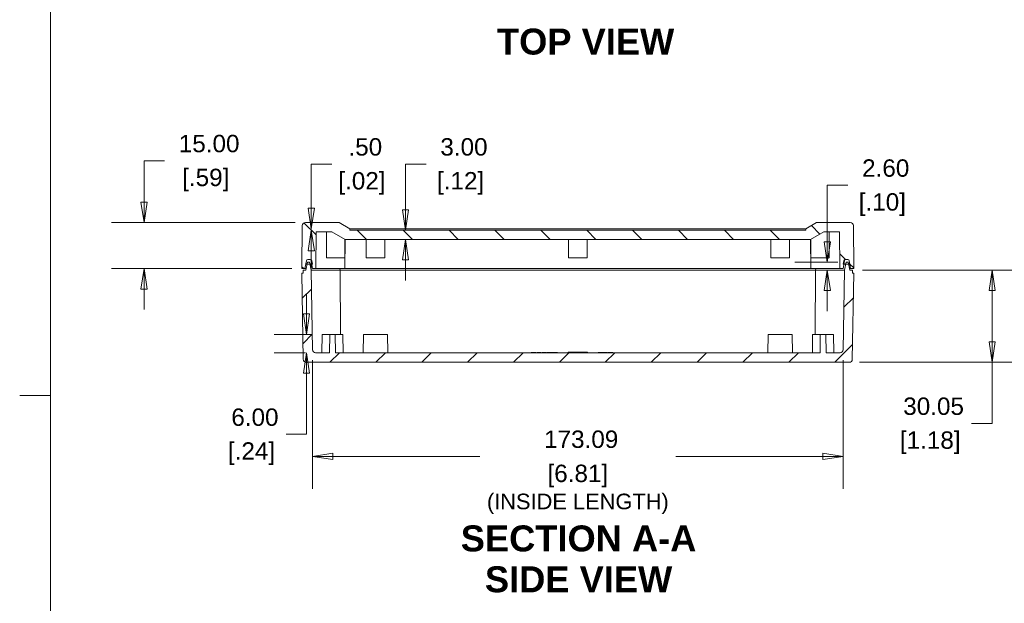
# Model space of a CAD drawing. Header units: millimetres. Extents: x 15 to 916, y 15 to 705.
# Tile 9 of 19: x 15 to 336, y 292 to 482. Entities that reach past the tile are written whole.
import ezdxf

# ---------------------------------------------------------------- set-up
doc = ezdxf.new("R2010")
doc.units = ezdxf.units.MM
doc.header["$LTSCALE"] = 3.333333
doc.layers.get('0').update_dxf_attribs({"lineweight": 25})
for name, color, linetype, lineweight in [('Dimension (ANSI)', 7, 'Continuous', 9), ('Hatch (ANSI)', 7, 'Continuous', 9), ('Sketch Geometry (ANSI)', 7, 'Continuous', 9), ('Symbol (ANSI)', 7, 'Continuous', 9), ('Visible (ANSI)', 7, 'Continuous', 9)]:
    doc.layers.add(name, color=color, linetype=linetype, lineweight=lineweight)
doc.styles.add('Label Text (ANSI)', font='arialbd.ttf')
doc.styles.add('Note Text (ANSI)', font='arial.ttf')
doc.dimstyles.new('Default - mm (ANSI)', dxfattribs={"dimscale": 3.333333, "dimtxt": 1.7, "dimasz": 2, "dimexe": 3.175, "dimexo": 1, "dimgap": 0.8, "dimtad": 0, "dimtih": 1, "dimtoh": 1, "dimrnd": 1e-08, "dimzin": 4, "dimdsep": 46, "dimtxsty": 'Note Text (ANSI)', "dimblk": 'Filled-1', "dimcen": 0.09, "dimdle": 10, "dimclrd": 256, "dimclre": 256, "dimclrt": 256, "dimadec": 1, "dimazin": 0, "dimtfac": 1.792941, "dimtofl": 0, "dimtmove": 0, "dimatfit": 3, "dimfxl": 1, "dimtolj": 1, "dimtzin": 0, "dimlwd": -1, "dimlwe": -1, "dimarcsym": 0})

# ---------------------------------------------------------------- blocks, each defined once
blk = doc.blocks.new('Filled-1')
at = {"color": 0}
for p, q in [((0, 0), (-1, 0.15)), ((-1, 0.15), (-1, -0.15)), ((-1, 0), (0, 0)), ((-1, -0.15), (0, 0))]:
    blk.add_line(p, q, dxfattribs=at)
at = {"color": 0, "flags": 128}
blk.add_lwpolyline([(-1, -0.15), (0, 0), (-1, 0.15), (-1, -0.15)], dxfattribs=at)
at = {"color": 0}
blk.add_solid([(-1, -0.15), (0, 0), (-1, 0.15), (-1, -0.15)], dxfattribs=at)
blk = doc.blocks.new('*D20')
at = {"layer": 'Defpoints', "color": 0, "transparency": 16777216}
for p in [(55.55, 416.21), (108.18, 416.21), (107.06, 401.21)]:
    blk.add_point(p, dxfattribs=at)
at = {"layer": 'Dimension (ANSI)', "transparency": 16777216}
for p, q in [((55.55, 422.88), (55.55, 436.39)), ((55.55, 436.39), (62.21, 436.39)), ((104.85, 416.21), (44.96, 416.21)), ((103.72, 401.21), (44.96, 401.21)), ((55.55, 394.54), (55.55, 387.88))]:
    blk.add_line(p, q, dxfattribs=at)
at = {"layer": 'Dimension (ANSI)', "transparency": 16777216, "xscale": 6.666666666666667, "yscale": 6.666666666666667, "zscale": 6.666666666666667}
for p, rotation in [((55.55, 416.21), 270), ((55.55, 401.21), 90)]:
    blk.add_blockref('Filled-1', p, dxfattribs=dict(at, rotation=rotation))
at = {"layer": 'Dimension (ANSI)', "transparency": 16777216, "char_height": 5.667, "attachment_point": 5, "style": 'Note Text (ANSI)'}
for s, insert in [('\\A1; 15.00', (75.7, 441.95)), ('\\A1;[.59]', (75.7, 430.09))]:
    blk.add_mtext(s, dxfattribs=dict(at, insert=insert))
blk = doc.blocks.new('*D29')
at = {"layer": 'Defpoints', "color": 0, "transparency": 16777216}
for p in [(110.51, 374.74), (283.61, 374.74), (283.61, 339.99)]:
    blk.add_point(p, dxfattribs=at)
at = {"layer": 'Dimension (ANSI)', "transparency": 16777216}
for p, q in [((110.51, 371.41), (110.51, 329.41)), ((283.61, 371.41), (283.61, 329.41)), ((117.18, 339.99), (165.07, 339.99)), ((276.94, 339.99), (229.04, 339.99))]:
    blk.add_line(p, q, dxfattribs=at)
at = {"layer": 'Dimension (ANSI)', "transparency": 16777216, "xscale": 6.666666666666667, "yscale": 6.666666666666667, "zscale": 6.666666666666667, "rotation": 180}
blk.add_blockref('Filled-1', (110.51, 339.99), dxfattribs=at)
at = {"layer": 'Dimension (ANSI)', "transparency": 16777216, "xscale": 6.666666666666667, "yscale": 6.666666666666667, "zscale": 6.666666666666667}
blk.add_blockref('Filled-1', (283.61, 339.99), dxfattribs=at)
at = {"layer": 'Dimension (ANSI)', "transparency": 16777216, "char_height": 5.6667, "attachment_point": 5, "style": 'Note Text (ANSI)'}
for s, insert in [('\\A1; 173.09', (197.06, 345.55)), ('\\A1;[6.81]{\\P\\fArial|b0|i0;\\H5.0955;(INSIDE LENGTH)}', (197.06, 329.25))]:
    blk.add_mtext(s, dxfattribs=dict(at, insert=insert))
blk = doc.blocks.new('*D30')
at = {"layer": 'Defpoints', "color": 0, "transparency": 16777216}
for p in [(278.44, 403.31), (285.21, 403.31), (286.61, 400.71)]:
    blk.add_point(p, dxfattribs=at)
at = {"layer": 'Dimension (ANSI)', "transparency": 16777216}
for p, q in [((278.44, 409.98), (278.44, 428.4)), ((278.44, 428.4), (285.11, 428.4)), ((281.87, 403.31), (267.86, 403.31)), ((283.27, 400.71), (267.86, 400.71)), ((278.44, 394.04), (278.44, 387.38))]:
    blk.add_line(p, q, dxfattribs=at)
at = {"layer": 'Dimension (ANSI)', "transparency": 16777216, "xscale": 6.666666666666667, "yscale": 6.666666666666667, "zscale": 6.666666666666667}
for p, rotation in [((278.44, 403.31), 270), ((278.44, 400.71), 90)]:
    blk.add_blockref('Filled-1', p, dxfattribs=dict(at, rotation=rotation))
at = {"layer": 'Dimension (ANSI)', "transparency": 16777216, "char_height": 5.667, "attachment_point": 5, "style": 'Note Text (ANSI)'}
for s, insert in [('\\A1; 2.60', (296.39, 433.96)), ('\\A1;[.10]', (296.39, 422.1))]:
    blk.add_mtext(s, dxfattribs=dict(at, insert=insert))
blk = doc.blocks.new('*D31')
at = {"layer": 'Defpoints', "color": 0, "transparency": 16777216}
for p in [(108.58, 379.76), (113.66, 379.76), (111.51, 373.76)]:
    blk.add_point(p, dxfattribs=at)
at = {"layer": 'Dimension (ANSI)', "transparency": 16777216}
for p, q in [((108.58, 386.43), (108.58, 393.09)), ((110.33, 379.76), (98, 379.76)), ((108.18, 373.76), (98, 373.76)), ((108.58, 367.09), (108.58, 347.19)), ((108.58, 347.19), (101.91, 347.19))]:
    blk.add_line(p, q, dxfattribs=at)
at = {"layer": 'Dimension (ANSI)', "transparency": 16777216, "xscale": 6.666666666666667, "yscale": 6.666666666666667, "zscale": 6.666666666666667}
for p, rotation in [((108.58, 379.76), 270), ((108.58, 373.76), 90)]:
    blk.add_blockref('Filled-1', p, dxfattribs=dict(at, rotation=rotation))
at = {"layer": 'Dimension (ANSI)', "transparency": 16777216, "char_height": 5.667, "attachment_point": 5, "style": 'Note Text (ANSI)'}
for s, insert in [('\\A1; 6.00', (90.63, 352.74)), ('\\A1;[.24]', (90.63, 340.89))]:
    blk.add_mtext(s, dxfattribs=dict(at, insert=insert))
blk = doc.blocks.new('*D33')
at = {"layer": 'Defpoints', "color": 0, "transparency": 16777216}
for p in [(143.46, 413.71), (140.87, 410.71), (143.46, 410.71)]:
    blk.add_point(p, dxfattribs=at)
at = {"layer": 'Dimension (ANSI)', "transparency": 16777216}
for p, q in [((140.87, 420.38), (140.87, 435.3)), ((140.87, 435.3), (147.54, 435.3)), ((140.87, 404.04), (140.87, 397.38))]:
    blk.add_line(p, q, dxfattribs=at)
at = {"layer": 'Dimension (ANSI)', "transparency": 16777216, "xscale": 6.666666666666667, "yscale": 6.666666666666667, "zscale": 6.666666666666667}
for p, rotation in [((140.87, 413.71), 270), ((140.87, 410.71), 90)]:
    blk.add_blockref('Filled-1', p, dxfattribs=dict(at, rotation=rotation))
at = {"layer": 'Dimension (ANSI)', "transparency": 16777216, "char_height": 5.667, "attachment_point": 5, "style": 'Note Text (ANSI)'}
for s, insert in [('\\A1; 3.00', (158.82, 440.86)), ('\\A1;[.12]', (158.82, 429))]:
    blk.add_mtext(s, dxfattribs=dict(at, insert=insert))
blk = doc.blocks.new('*D34')
at = {"layer": 'Defpoints', "color": 0, "transparency": 16777216}
for p in [(110.13, 413.71), (126.64, 414.21), (126.64, 413.71)]:
    blk.add_point(p, dxfattribs=at)
at = {"layer": 'Dimension (ANSI)', "transparency": 16777216}
for p, q in [((110.13, 420.88), (110.13, 435.3)), ((110.13, 435.3), (116.79, 435.3)), ((110.13, 407.04), (110.13, 400.38))]:
    blk.add_line(p, q, dxfattribs=at)
at = {"layer": 'Dimension (ANSI)', "transparency": 16777216, "xscale": 6.666666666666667, "yscale": 6.666666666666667, "zscale": 6.666666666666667}
for p, rotation in [((110.13, 414.21), 270), ((110.13, 413.71), 90)]:
    blk.add_blockref('Filled-1', p, dxfattribs=dict(at, rotation=rotation))
at = {"layer": 'Dimension (ANSI)', "transparency": 16777216, "char_height": 5.667, "attachment_point": 5, "style": 'Note Text (ANSI)'}
for s, insert in [('\\A1; .50', (126.64, 440.86)), ('\\A1;[.02]', (126.64, 429))]:
    blk.add_mtext(s, dxfattribs=dict(at, insert=insert))
blk = doc.blocks.new('*D40')
at = {"layer": 'Defpoints', "color": 0, "transparency": 16777216}
for p in [(286.61, 400.71), (332.19, 400.71), (285.6, 370.66)]:
    blk.add_point(p, dxfattribs=at)
at = {"layer": 'Dimension (ANSI)', "transparency": 16777216}
for p, q in [((289.94, 400.71), (342.77, 400.71)), ((332.19, 394.04), (332.19, 377.33)), ((288.93, 370.66), (342.77, 370.66)), ((332.19, 370.66), (332.19, 350.75)), ((332.19, 350.75), (325.52, 350.75))]:
    blk.add_line(p, q, dxfattribs=at)
at = {"layer": 'Dimension (ANSI)', "transparency": 16777216, "xscale": 6.666666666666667, "yscale": 6.666666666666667, "zscale": 6.666666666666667}
for p, rotation in [((332.19, 400.71), 90), ((332.19, 370.66), 270)]:
    blk.add_blockref('Filled-1', p, dxfattribs=dict(at, rotation=rotation))
at = {"layer": 'Dimension (ANSI)', "transparency": 16777216, "char_height": 5.667, "attachment_point": 5, "style": 'Note Text (ANSI)'}
for s, insert in [('\\A1; 30.05', (312.01, 356.31)), ('\\A1;[1.18]', (312.01, 344.45))]:
    blk.add_mtext(s, dxfattribs=dict(at, insert=insert))
blk = doc.blocks.new('Borders Hammond border')
at = {"layer": 'Sketch Geometry (ANSI)'}
for p, q in [((7.5, 208.4), (7.5, 7.5)), ((7.5, 107.95), (4.5, 107.95))]:
    blk.add_line(p, q, dxfattribs=at)

msp = doc.modelspace()

# ---------------------------------------------------------------- hatches: boundary and pattern name
at = {"layer": 'Hatch (ANSI)'}
h = msp.add_hatch(dxfattribs=at)
h.set_pattern_fill('ANSI31', color=256, scale=84.666667, angle=90.00021, style=0)
h.set_pattern_definition([(135.0002, (0, 0), (-7.48352, -7.48357), [])])
edge = h.paths.add_edge_path()
edge.add_ellipse((109.0068, 403.7094), major_axis=(0.0868, 0.4924), ratio=1, start_angle=10, end_angle=90)
edge.add_line((108.5144, 403.7963), (108.3228, 402.7094))
edge.add_line((108.3228, 402.7094), (108.0583, 401.2094))
edge.add_line((108.0583, 401.2094), (107.0583, 401.2094))
edge.add_line((107.0583, 401.2094), (107.1805, 415.2182))
edge.add_ellipse((108.1805, 415.2094), major_axis=(-1, 0), ratio=1, start_angle=270, end_angle=359.5, ccw=False)
edge.add_line((108.1805, 416.2094), (119.1805, 416.2094))
edge.add_line((119.1805, 416.2094), (122.6446, 414.2094))
edge.add_line((122.6446, 414.2094), (122.649, 413.7094))
edge.add_line((122.649, 413.7094), (271.4676, 413.7094))
edge.add_line((271.4676, 413.7094), (271.472, 414.2094))
edge.add_line((271.472, 414.2094), (274.9361, 416.2094))
edge.add_line((274.9361, 416.2094), (285.9361, 416.2094))
edge.add_ellipse((285.9361, 415.2094), major_axis=(-0.0087, 1), ratio=1, start_angle=270, end_angle=359.5, ccw=False)
edge.add_line((286.936, 415.2182), (287.0583, 401.2094))
edge.add_line((287.0583, 401.2094), (286.0583, 401.2094))
edge.add_line((286.0583, 401.2094), (285.7938, 402.7094))
edge.add_line((285.7938, 402.7094), (285.6022, 403.7963))
edge.add_ellipse((285.1098, 403.7094), major_axis=(0.5, 0), ratio=1, start_angle=10, end_angle=90)
edge.add_line((285.1098, 404.2094), (284.5068, 404.2094))
edge.add_ellipse((284.5068, 403.7094), major_axis=(0.0868, 0.4924), ratio=1, start_angle=10, end_angle=90)
edge.add_line((284.0144, 403.7963), (283.8228, 402.7094))
edge.add_line((283.8228, 402.7094), (283.5583, 401.2094))
edge.add_line((283.5583, 401.2094), (282.5583, 401.2094))
edge.add_line((282.5583, 401.2094), (282.4536, 413.2094))
edge.add_line((282.4536, 413.2094), (277.3272, 413.2094))
edge.add_line((277.3272, 413.2094), (272.9754, 410.7095))
edge.add_line((272.9754, 410.7095), (272.9754, 410.7094))
edge.add_line((272.9754, 410.7094), (121.1412, 410.7094))
edge.add_line((121.1412, 410.7094), (121.1412, 410.7095))
edge.add_line((121.1412, 410.7095), (116.7894, 413.2094))
edge.add_line((116.7894, 413.2094), (111.663, 413.2094))
edge.add_line((111.663, 413.2094), (111.5583, 401.2094))
edge.add_line((111.5583, 401.2094), (110.5583, 401.2094))
edge.add_line((110.5583, 401.2094), (110.2938, 402.7094))
edge.add_line((110.2938, 402.7094), (110.1022, 403.7963))
edge.add_ellipse((109.6098, 403.7094), major_axis=(0.5, 0), ratio=1, start_angle=10, end_angle=90)
edge.add_line((109.6098, 404.2094), (109.0068, 404.2094))
h = msp.add_hatch(dxfattribs=at)
h.set_pattern_fill('ANSI31', color=256, scale=84.666667, style=0)
h.set_pattern_definition([(45, (0, 0), (-7.48355, 7.48355), [])])
edge = h.paths.add_edge_path()
edge.add_line((110.0583, 400.7094), (109.6332, 402.7094))
edge.add_line((109.6332, 402.7094), (109.5056, 403.3094))
edge.add_line((109.5056, 403.3094), (108.9109, 403.3094))
edge.add_line((108.9109, 403.3094), (108.7834, 402.7094))
edge.add_line((108.7834, 402.7094), (108.3583, 400.7094))
edge.add_line((108.3583, 400.7094), (107.5083, 400.7094))
edge.add_line((107.5083, 400.7094), (107.4908, 399.7094))
edge.add_line((107.4908, 399.7094), (107.0257, 399.7094))
edge.add_line((107.0257, 399.7094), (107.5157, 371.642))
edge.add_ellipse((108.5155, 371.6594), major_axis=(0.0175, -0.9998), ratio=1, start_angle=270, end_angle=359)
edge.add_line((108.5155, 370.6594), (285.6011, 370.6594))
edge.add_ellipse((285.6011, 371.6594), major_axis=(1, 0), ratio=1, start_angle=270, end_angle=359)
edge.add_line((286.6009, 371.642), (287.0908, 399.7094))
edge.add_line((287.0908, 399.7094), (286.6257, 399.7094))
edge.add_line((286.6257, 399.7094), (286.6083, 400.7094))
edge.add_line((286.6083, 400.7094), (285.7583, 400.7094))
edge.add_line((285.7583, 400.7094), (285.3332, 402.7094))
edge.add_line((285.3332, 402.7094), (285.2056, 403.3094))
edge.add_line((285.2056, 403.3094), (284.6109, 403.3094))
edge.add_line((284.6109, 403.3094), (284.4834, 402.7094))
edge.add_line((284.4834, 402.7094), (284.0583, 400.7094))
edge.add_line((284.0583, 400.7094), (283.605, 374.742))
edge.add_ellipse((282.6052, 374.7594), major_axis=(-0.0175, -0.9998), ratio=1, start_angle=1, end_angle=90, ccw=False)
edge.add_line((282.6052, 373.7594), (278.0583, 373.7594))
edge.add_line((278.0583, 373.7594), (277.9536, 379.7594))
edge.add_line((277.9536, 379.7594), (276.163, 379.7594))
edge.add_line((276.163, 379.7594), (276.0583, 373.7594))
edge.add_line((276.0583, 373.7594), (199.4426, 373.7594))
edge.add_line((199.4426, 373.7594), (199.4426, 373.7094))
edge.add_line((199.4426, 373.7094), (194.674, 373.7094))
edge.add_line((194.674, 373.7094), (194.674, 373.7594))
edge.add_line((194.674, 373.7594), (118.0583, 373.7594))
edge.add_line((118.0583, 373.7594), (117.9536, 379.7594))
edge.add_line((117.9536, 379.7594), (116.163, 379.7594))
edge.add_line((116.163, 379.7594), (116.0583, 373.7594))
edge.add_line((116.0583, 373.7594), (111.5114, 373.7594))
edge.add_ellipse((111.5114, 374.7594), major_axis=(-1, 0), ratio=1, start_angle=1, end_angle=90, ccw=False)
edge.add_line((110.5116, 374.742), (110.0583, 400.7094))
h = msp.add_hatch(dxfattribs=at)
h.set_pattern_fill('ANSI31', color=256, scale=84.666667, angle=14.999978, style=0)
h.set_pattern_definition([(60, (0, 0), (-9.16543, 5.29167), [])])
edge = h.paths.add_edge_path()
edge.add_ellipse((284.329, 403.7094), major_axis=(-0.5, 0), ratio=1, start_angle=270, end_angle=350)
edge.add_line((283.8366, 403.7963), (283.645, 402.7094))
edge.add_line((283.645, 402.7094), (283.8228, 402.7094))
edge.add_line((283.8228, 402.7094), (284.4834, 402.7094))
edge.add_line((284.4834, 402.7094), (285.3332, 402.7094))
edge.add_line((285.3332, 402.7094), (285.7938, 402.7094))
edge.add_line((285.7938, 402.7094), (285.6022, 403.7963))
edge.add_ellipse((285.1098, 403.7094), major_axis=(-0.0868, 0.4924), ratio=1, start_angle=270, end_angle=350)
edge.add_line((285.1098, 404.2094), (284.5068, 404.2094))
edge.add_line((284.5068, 404.2094), (284.329, 404.2094))
edge = h.paths.add_edge_path()
edge.add_ellipse((109.7876, 403.7094), major_axis=(-0.0868, 0.4924), ratio=1, start_angle=270, end_angle=350)
edge.add_line((109.7876, 404.2094), (109.6098, 404.2094))
edge.add_line((109.6098, 404.2094), (109.0068, 404.2094))
edge.add_ellipse((109.0068, 403.7094), major_axis=(-0.5, 0), ratio=1, start_angle=270, end_angle=350)
edge.add_line((108.5144, 403.7963), (108.3228, 402.7094))
edge.add_line((108.3228, 402.7094), (108.7834, 402.7094))
edge.add_line((108.7834, 402.7094), (109.6332, 402.7094))
edge.add_line((109.6332, 402.7094), (110.2938, 402.7094))
edge.add_line((110.2938, 402.7094), (110.4716, 402.7094))
edge.add_line((110.4716, 402.7094), (110.28, 403.7963))

# ---------------------------------------------------------------- linework, layer by layer
at = {"layer": 'Visible (ANSI)'}
for p, q in [((107.1805, 415.2182), (107.0583, 401.2094)), ((119.1805, 416.2094), (108.1805, 416.2094)), ((122.6446, 414.2094), (119.1805, 416.2094)), ((274.9361, 416.2094), (271.472, 414.2094)), ((285.9361, 416.2094), (274.9361, 416.2094)), ((287.0583, 401.2094), (286.936, 415.2182)), ((111.5583, 401.2094), (111.663, 413.2094)), ((111.663, 413.2094), (116.7894, 413.2094)), ((115.0585, 413.2094), (115.0585, 404.7094)), ((116.7894, 413.2094), (121.1412, 410.7095)), ((122.649, 413.7094), (122.6446, 414.2094)), ((122.6446, 414.2094), (271.472, 414.2094)), ((271.4676, 413.7094), (122.649, 413.7094)), ((271.472, 414.2094), (271.4676, 413.7094)), ((272.9754, 410.7095), (277.3272, 413.2094)), ((277.3272, 413.2094), (282.4536, 413.2094)), ((279.058, 413.2094), (279.058, 404.7094)), ((282.4536, 413.2094), (282.5583, 401.2094)), ((121.0583, 401.2094), (121.1412, 410.7094)), ((121.0585, 410.757), (121.0585, 404.7094)), ((121.1412, 410.7095), (121.1412, 410.7094)), ((121.1412, 410.7094), (272.9754, 410.7094)), ((128.0583, 410.7094), (128.0059, 404.7094)), ((134.0583, 410.7094), (134.1107, 404.7094)), ((194.0583, 410.7094), (194.0059, 404.7094)), ((200.0583, 410.7094), (200.1107, 404.7094)), ((260.0583, 410.7094), (260.0059, 404.7094)), ((266.0583, 410.7094), (266.1107, 404.7094)), ((272.9754, 410.7094), (272.9754, 410.7095)), ((273.0583, 401.2094), (272.9754, 410.7094)), ((273.058, 410.757), (273.058, 404.7094)), ((121.0585, 404.7094), (115.0585, 404.7094)), ((134.1107, 404.7094), (128.0059, 404.7094)), ((200.1107, 404.7094), (194.0059, 404.7094)), ((266.1107, 404.7094), (260.0059, 404.7094)), ((279.058, 404.7094), (273.058, 404.7094)), ((108.0583, 401.2094), (108.5144, 403.7963)), ((108.5144, 403.7963), (108.3228, 402.7094)), ((108.3228, 402.7094), (110.4716, 402.7094)), ((108.9109, 403.3094), (108.3583, 400.7094)), ((109.5056, 403.3094), (108.9109, 403.3094)), ((109.7876, 404.2094), (109.0068, 404.2094)), ((109.0068, 404.2094), (109.6098, 404.2094)), ((110.0583, 400.7094), (109.5056, 403.3094)), ((110.1022, 403.7963), (110.5583, 401.2094)), ((110.4716, 402.7094), (110.28, 403.7963)), ((283.5583, 401.2094), (284.0144, 403.7963)), ((283.8366, 403.7963), (283.645, 402.7094)), ((283.645, 402.7094), (285.7938, 402.7094)), ((284.6109, 403.3094), (284.0583, 400.7094)), ((285.1098, 404.2094), (284.329, 404.2094)), ((284.5068, 404.2094), (285.1098, 404.2094)), ((285.2056, 403.3094), (284.6109, 403.3094)), ((285.7583, 400.7094), (285.2056, 403.3094)), ((285.7938, 402.7094), (285.6022, 403.7963)), ((285.6022, 403.7963), (286.0583, 401.2094)), ((107.4908, 399.7094), (107.0257, 399.7094)), ((107.0257, 399.7094), (107.5157, 371.642)), ((107.0583, 401.2094), (108.0583, 401.2094)), ((107.5083, 400.7094), (107.4908, 399.7094)), ((108.3583, 400.7094), (107.5083, 400.7094)), ((108.4646, 401.2094), (108.0583, 401.2094)), ((110.5116, 374.742), (110.0583, 400.7094)), ((113.0583, 400.7094), (110.0583, 400.7094)), ((110.5583, 401.2094), (111.5583, 401.2094)), ((113.0583, 401.2094), (111.5583, 401.2094)), ((113.5583, 401.2094), (113.0583, 401.2094)), ((113.0583, 400.7094), (113.5083, 400.7094)), ((119.5083, 400.7094), (113.5083, 400.7094)), ((113.5583, 401.2094), (121.0583, 401.2094)), ((119.5083, 400.7094), (119.402, 401.2094)), ((122.5081, 400.7094), (119.5083, 400.7094)), ((119.5083, 400.7094), (119.6911, 379.7594)), ((122.5583, 401.2094), (121.0583, 401.2094)), ((122.5081, 400.7094), (271.6085, 400.7094)), ((271.5583, 401.2094), (122.5583, 401.2094)), ((273.0583, 401.2094), (271.5583, 401.2094)), ((274.6083, 400.7094), (271.6085, 400.7094)), ((273.0583, 401.2094), (280.5583, 401.2094)), ((274.6083, 400.7094), (274.4255, 379.7594)), ((274.6083, 400.7094), (274.7146, 401.2094)), ((280.6083, 400.7094), (274.6083, 400.7094)), ((281.0583, 401.2094), (280.5583, 401.2094)), ((280.6083, 400.7094), (281.0583, 400.7094)), ((282.5583, 401.2094), (281.0583, 401.2094)), ((284.0583, 400.7094), (281.0583, 400.7094)), ((282.5583, 401.2094), (283.5583, 401.2094)), ((284.0583, 400.7094), (283.605, 374.742)), ((286.0583, 401.2094), (285.652, 401.2094)), ((286.6083, 400.7094), (285.7583, 400.7094)), ((286.0583, 401.2094), (287.0583, 401.2094)), ((286.6009, 371.642), (287.0908, 399.7094)), ((286.6257, 399.7094), (286.6083, 400.7094)), ((287.0908, 399.7094), (286.6257, 399.7094)), ((113.663, 379.7594), (113.5583, 373.7594)), ((113.663, 379.7594), (116.163, 379.7594)), ((116.163, 379.7594), (116.0583, 373.7594)), ((117.9536, 379.7594), (116.163, 379.7594)), ((118.0583, 373.7594), (117.9536, 379.7594)), ((117.9536, 379.7594), (120.4536, 379.7594)), ((120.4536, 379.7594), (120.5583, 373.7594)), ((127.1633, 379.7594), (127.0586, 373.7594)), ((127.1633, 379.7594), (134.9533, 379.7594)), ((134.9533, 379.7594), (135.058, 373.7594)), ((259.1633, 379.7594), (259.0586, 373.7594)), ((259.1633, 379.7594), (266.9533, 379.7594)), ((266.9533, 379.7594), (267.058, 373.7594)), ((273.663, 379.7594), (273.5583, 373.7594)), ((273.663, 379.7594), (276.163, 379.7594)), ((276.163, 379.7594), (276.0583, 373.7594)), ((277.9536, 379.7594), (276.163, 379.7594)), ((278.0583, 373.7594), (277.9536, 379.7594)), ((277.9536, 379.7594), (280.4536, 379.7594)), ((280.4536, 379.7594), (280.5583, 373.7594)), ((116.0583, 373.7594), (111.5114, 373.7594)), ((194.674, 373.7594), (118.0583, 373.7594)), ((181.8549, 373.7594), (181.8549, 373.9094)), ((181.8549, 373.9094), (182.1515, 373.9094)), ((182.1515, 373.7594), (182.1515, 373.9094)), ((182.1515, 373.9094), (182.3784, 373.9094)), ((182.3784, 373.9094), (182.8873, 373.9094)), ((182.8873, 373.9094), (183.4027, 373.9094)), ((183.4027, 373.7594), (183.4027, 373.9094)), ((183.6944, 373.9094), (184.9457, 373.9094)), ((183.6944, 373.7594), (183.6944, 373.9094)), ((184.9457, 373.7594), (184.9457, 373.9094)), ((185.3508, 373.7594), (185.3508, 373.9094)), ((185.3508, 373.9094), (185.6166, 373.9094)), ((185.6166, 373.7594), (185.6166, 373.9094)), ((185.6166, 373.9094), (186.5372, 373.9094)), ((186.5372, 373.7594), (186.5372, 373.9094)), ((186.5372, 373.9094), (186.803, 373.9094)), ((186.803, 373.7594), (186.803, 373.9094)), ((187.0056, 373.9094), (188.6134, 373.9094)), ((187.0056, 373.7594), (187.0056, 373.9094)), ((188.6134, 373.7594), (188.6134, 373.9094)), ((188.7009, 373.9094), (188.9408, 373.9094)), ((188.7009, 373.7594), (188.7009, 373.9094)), ((188.9408, 373.9094), (189.5858, 373.9094)), ((188.9408, 373.7594), (188.9408, 373.9094)), ((189.5858, 373.9094), (190.2293, 373.9094)), ((190.2293, 373.9094), (190.4692, 373.9094)), ((190.2293, 373.7594), (190.2293, 373.9094)), ((190.4692, 373.7594), (190.4692, 373.9094)), ((193.9086, 373.9594), (198.7333, 373.9594)), ((193.9086, 373.7594), (193.9086, 373.9594)), ((194.674, 373.7094), (194.674, 373.7594)), ((199.4426, 373.7094), (194.674, 373.7094)), ((198.7333, 373.9594), (200.2333, 373.9594)), ((198.7333, 373.7094), (198.7333, 373.9594)), ((276.0583, 373.7594), (199.4426, 373.7594)), ((199.4426, 373.7594), (199.4426, 373.7094)), ((200.2333, 373.7594), (200.2333, 373.9594)), ((203.7252, 373.9094), (203.803, 373.9094)), ((203.7252, 373.7594), (203.7252, 373.9094)), ((203.803, 373.9094), (204.3978, 373.9094)), ((203.803, 373.7594), (203.803, 373.9094)), ((204.3978, 373.9094), (205.0704, 373.9094)), ((205.0704, 373.9094), (205.085, 373.9094)), ((205.0704, 373.7594), (205.0704, 373.9094)), ((205.085, 373.7594), (205.085, 373.9094)), ((205.2504, 373.7594), (205.2504, 373.9094)), ((205.2504, 373.9094), (205.3443, 373.9094)), ((205.3444, 373.9094), (205.5518, 373.9094)), ((205.3444, 373.7594), (205.3444, 373.9094)), ((205.5518, 373.7594), (205.5518, 373.9094)), ((205.5518, 373.9094), (206.0769, 373.9094)), ((206.0769, 373.9094), (206.6069, 373.9094)), ((206.6069, 373.7594), (206.6069, 373.9094)), ((206.7965, 373.7594), (206.7965, 373.9094)), ((206.7965, 373.9094), (207.4708, 373.9094)), ((207.4708, 373.7594), (207.4708, 373.9094)), ((207.4708, 373.9094), (207.7982, 373.9094)), ((207.7982, 373.7594), (207.7982, 373.9094)), ((207.7982, 373.9094), (208.4724, 373.9094)), ((208.4724, 373.7594), (208.4724, 373.9094)), ((282.6052, 373.7594), (278.0583, 373.7594)), ((108.5155, 370.6594), (285.6011, 370.6594))]:
    msp.add_line(p, q, dxfattribs=at)
for centre, radius, start, end in [((108.1805, 415.2094), 1, 90, 179.5), ((285.9361, 415.2094), 1, 0.5, 90), ((109.0068, 403.7094), 0.5, 90, 170), ((109.0068, 403.7094), 0.5, 90, 170), ((109.6098, 403.7094), 0.5, 10, 90), ((109.7876, 403.7094), 0.5, 10, 90), ((284.329, 403.7094), 0.5, 90, 170), ((284.5068, 403.7094), 0.5, 90, 170), ((285.1098, 403.7094), 0.5, 10, 90), ((285.1098, 403.7094), 0.5, 10, 90), ((111.5114, 374.7594), 1, 181, 270), ((120.7348, 374.7594), 1, 259.81802, 270), ((273.3818, 374.7594), 1, 270, 280.18198), ((282.6052, 374.7594), 1, 270, 359), ((108.5155, 371.6594), 1, 181, 270), ((285.6011, 371.6594), 1, 270, 359)]:
    msp.add_arc(centre, radius, start, end, dxfattribs=at)

# ---------------------------------------------------------------- block references
at = {"xscale": 3.333333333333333, "yscale": 3.333333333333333, "zscale": 3.333333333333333}
msp.add_blockref('Borders Hammond border', (0, 0), dxfattribs=at)

# ---------------------------------------------------------------- texts
at = {"layer": 'Symbol (ANSI)', "attachment_point": 7, "style": 'Label Text (ANSI)'}
for s, insert, char_height in [('TOP VIEW', (170.6944, 470.8817), 8.46667), ('SECTION A-A', (158.8723, 308.8897), 8.466667), ('SIDE VIEW', (166.7549, 295.5657), 8.46667)]:
    msp.add_mtext(s, dxfattribs=dict(at, insert=insert, char_height=char_height))

# ---------------------------------------------------------------- dimensions: what is measured, and where the dimension line sits
at = {"layer": 'Dimension (ANSI)'}
for base, p1, p2, angle, text, override, picture, middle in [((55.5467, 416.2094), (107.0583, 401.2094), (108.1805, 416.2094), 90, ' <>\\X[.59]', {"dimgap": 0.8, "dimdec": 2, "dimpost": '\\X', "dimtol": 0, "dimlim": 0, "dimtp": 0, "dimtm": 0, "dimtdec": 2, "dimatfit": 1}, '*D20', (75.6954, 436.3879)), ((110.1272, 413.7094), (126.6366, 414.2094), (126.6366, 413.7094), 270, ' <>\\X[.02]', {"dimgap": 0.8, "dimdec": 2, "dimpost": '\\X', "dimse1": 1, "dimse2": 1, "dimtol": 0, "dimlim": 0, "dimtp": 0, "dimtm": 0, "dimtdec": 2, "dimatfit": 1}, '*D34', (126.6366, 435.3021)), ((140.8727, 410.7094), (143.4562, 413.7094), (143.4562, 410.7094), 90, ' <>\\X[.12]', {"dimgap": 0.8, "dimdec": 2, "dimpost": '\\X', "dimse1": 1, "dimse2": 1, "dimtol": 0, "dimlim": 0, "dimtp": 0, "dimtm": 0, "dimtdec": 2, "dimatfit": 1}, '*D33', (158.8201, 435.3021)), ((278.4386, 403.3094), (286.6083, 400.7094), (285.2056, 403.3094), 90, ' <>\\X[.10]', {"dimgap": 0.8, "dimdec": 2, "dimpost": '\\X', "dimtol": 0, "dimlim": 0, "dimtp": 0, "dimtm": 0, "dimtdec": 2, "dimatfit": 1}, '*D30', (296.386, 428.3969)), ((332.1852, 400.7094), (285.6011, 370.6594), (286.6083, 400.7094), 90, ' <>\\X[1.18]', {"dimgap": 0.8, "dimdec": 2, "dimpost": '\\X', "dimtol": 0, "dimlim": 0, "dimtp": 0, "dimtm": 0, "dimtdec": 2, "dimatfit": 2}, '*D40', (312.0056, 350.7517)), ((108.579, 379.7594), (111.5114, 373.7594), (113.663, 379.7594), 90, ' <>\\X[.24]', {"dimgap": 0.8, "dimdec": 2, "dimpost": '\\X', "dimtol": 0, "dimlim": 0, "dimtp": 0, "dimtm": 0, "dimtdec": 2, "dimatfit": 1}, '*D31', (90.6317, 347.185)), ((283.605, 339.9915), (110.5116, 374.742), (283.605, 374.742), 180, ' <>\\X[6.81]{\\P\\fArial|b0|i0;\\H5.0955;(INSIDE LENGTH)}', {"dimgap": 0.8, "dimtih": 0, "dimtoh": 0, "dimdec": 2, "dimpost": '\\X', "dimtol": 0, "dimlim": 0, "dimtp": 0, "dimtm": 0, "dimtdec": 2, "dimatfit": 1}, '*D29', (197.0583, 339.9915))]:
    dim = msp.add_linear_dim(base=base, p1=p1, p2=p2, angle=angle, text=text, dimstyle='Default - mm (ANSI)', override=override, dxfattribs=at)
    dim.commit()
    dim.dimension.update_dxf_attribs({"geometry": picture, "text_midpoint": middle, "dimtype": 160})

doc.saveas('drawing.dxf')
